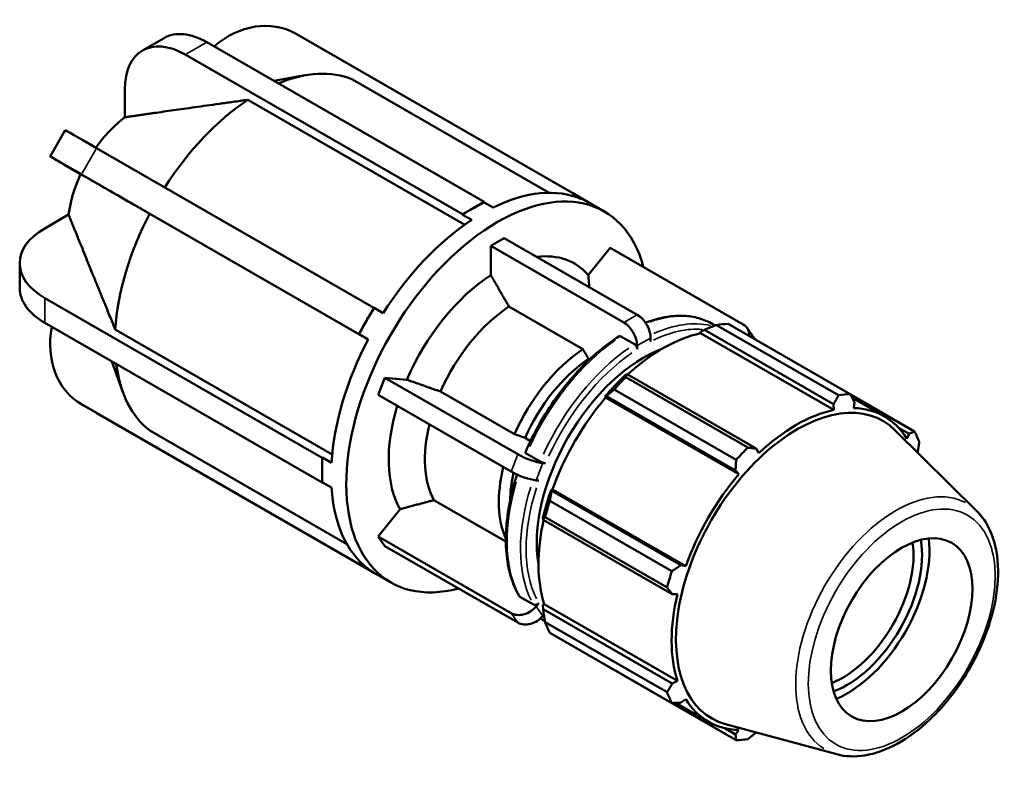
# Model space of a CAD drawing. Header units: inches. Extents: x 0.1 to 44.1, y -12 to 28.
# Tile 6 of 6: x 37.6 to 44.1, y 23.2 to 28. Entities that reach past the tile are written whole.
import ezdxf

# ---------------------------------------------------------------- set-up
doc = ezdxf.new("R2010")
doc.units = ezdxf.units.IN
doc.header["$MEASUREMENT"] = 0
doc.layers.add('Visible (ANSI)', color=7, linetype='Continuous', lineweight=50)
doc.layers.add('Visible Narrow (ANSI)', color=7, linetype='Continuous', lineweight=35)

msp = doc.modelspace()

# ---------------------------------------------------------------- linework, layer by layer
at = {"layer": 'Visible (ANSI)'}
for p, q in [((38.4276, 27.8336), (38.5678, 27.9144)), ((41.242, 26.8983), (39.4276, 27.9432)), ((38.8473, 27.8869), (40.6617, 26.842)), ((40.5214, 26.7613), (38.707, 27.8061)), ((39.2868, 27.6338), (39.4921, 27.6705)), ((41.0887, 26.9016), (39.8001, 27.6436)), ((38.311, 27.5763), (38.311, 27.3957)), ((40.5353, 26.693), (39.1164, 27.5101)), ((37.8226, 27.1398), (37.9218, 27.3116)), ((38.1268, 27.1941), (39.9412, 26.1492)), ((37.9116, 27.0878), (38.022, 27.0237)), ((39.842, 25.9774), (38.0276, 27.0223)), ((41.2402, 26.8953), (41.242, 26.8983)), ((41.2996, 26.8611), (41.2402, 26.8953)), ((41.242, 26.8983), (41.2909, 26.8699)), ((41.2902, 26.8703), (41.4486, 26.7791)), ((40.5916, 26.8017), (40.6617, 26.842)), ((40.6617, 26.842), (40.6617, 26.8392)), ((40.6617, 26.8392), (40.7211, 26.805)), ((37.9434, 26.759), (37.7872, 26.669)), ((39.9031, 25.9421), (38.4738, 26.7651)), ((40.5214, 26.7613), (40.5916, 26.8017)), ((40.5214, 26.7584), (40.5214, 26.7613)), ((40.5808, 26.7242), (40.5214, 26.7584)), ((40.7061, 26.5544), (40.7938, 26.6049)), ((41.5764, 26.0532), (40.7061, 26.5544)), ((40.7061, 26.3627), (40.7061, 26.5544)), ((40.7938, 26.6049), (41.6641, 26.1037)), ((41.3439, 26.3628), (41.4874, 26.5413)), ((42.3577, 26.0401), (41.4874, 26.5413)), ((37.6232, 26.2788), (37.6232, 26.441)), ((37.7872, 26.213), (39.6016, 25.1681)), ((39.8916, 26.0633), (39.9412, 26.1492)), ((39.9412, 26.1492), (39.943, 26.1482)), ((39.943, 26.1482), (40.0023, 26.114)), ((41.3086, 25.8786), (40.8246, 26.1573)), ((39.6016, 25.0059), (37.7872, 26.0508)), ((39.842, 25.9774), (39.8916, 26.0633)), ((42.1581, 26.0428), (42.1744, 26.0334)), ((42.9815, 25.5766), (42.1828, 26.0366)), ((42.2593, 26.044), (43.0581, 25.5841)), ((38.2487, 26.0072), (39.6678, 25.1901)), ((39.8438, 25.9764), (39.842, 25.9774)), ((39.9031, 25.9422), (39.8438, 25.9764)), ((42.0785, 25.9824), (42.0811, 25.9936)), ((42.0785, 25.9824), (42.9498, 25.4807)), ((42.0811, 25.9936), (42.1039, 26.0059)), ((42.1039, 26.0059), (42.9491, 25.5192)), ((42.4271, 25.9544), (42.3833, 26.0169)), ((41.6456, 25.9106), (41.5573, 25.9615)), ((41.6641, 25.8785), (41.6641, 25.9014)), ((41.7518, 25.9519), (41.7518, 25.929)), ((38.2251, 25.7986), (38.2983, 25.5974)), ((41.3515, 25.8112), (41.3454, 25.8147)), ((41.5977, 25.7144), (41.5854, 25.7082)), ((42.4429, 25.2276), (41.5977, 25.7144)), ((39.9687, 25.579), (40.0126, 25.692)), ((40.0126, 25.692), (40.1561, 25.6788)), ((40.0126, 25.692), (40.8828, 25.1908)), ((41.589, 25.6947), (42.3877, 25.2347)), ((40.839, 25.0778), (39.9687, 25.579)), ((40.3774, 25.6012), (40.8613, 25.3225)), ((42.3112, 25.154), (41.5124, 25.6139)), ((43.4779, 25.3404), (43.0594, 25.5814)), ((38.1257, 25.4614), (38.0265, 25.5189)), ((38.0276, 25.5183), (39.842, 24.4734)), ((41.4527, 25.5682), (41.4621, 25.5714)), ((41.4567, 25.5615), (41.4527, 25.5682)), ((41.4567, 25.5615), (42.328, 25.0597)), ((41.4621, 25.5714), (42.3073, 25.0847)), ((42.9491, 25.5192), (42.9498, 25.4807)), ((43.0702, 25.5605), (43.2801, 25.4396)), ((43.0811, 25.4934), (43.0847, 25.5323)), ((39.9412, 24.4159), (38.1268, 25.4607)), ((38.4738, 25.3464), (39.7644, 24.6032)), ((43.8861, 24.8194), (43.3503, 25.3496)), ((43.3741, 25.364), (43.4427, 25.3246)), ((43.4427, 25.3246), (43.4279, 25.2922)), ((40.9301, 25.2984), (40.9662, 25.2776)), ((40.9407, 25.1948), (41.029, 25.144)), ((42.4594, 25.1983), (42.4429, 25.2276)), ((39.6016, 25.1681), (39.6041, 25.1695)), ((39.6016, 25.087), (39.6016, 25.1681)), ((39.6041, 25.1695), (39.6635, 25.1353)), ((41.0464, 25.1334), (41.0636, 25.1318)), ((39.6016, 25.0059), (39.6016, 25.087)), ((42.3073, 25.0847), (42.328, 25.0597)), ((39.6041, 25.0073), (39.6016, 25.0059)), ((39.6635, 24.9731), (39.6041, 25.0073)), ((41.0197, 25.0188), (41.0026, 25.0204)), ((41.1042, 24.9514), (41.1022, 24.9611)), ((41.1022, 24.9611), (41.11, 24.9609)), ((41.9494, 24.4646), (41.1042, 24.9514)), ((41.11, 24.9609), (41.9813, 24.4591)), ((40.3335, 24.8911), (40.8044, 24.6199)), ((41.0926, 24.8867), (41.8913, 24.4267)), ((39.9687, 24.653), (40.1123, 24.8315)), ((41.0472, 24.7759), (41.048, 24.7623)), ((41.048, 24.7623), (41.8932, 24.2756)), ((41.8596, 24.32), (41.0609, 24.7799)), ((39.9687, 24.653), (40.839, 24.1518)), ((40.0126, 24.5904), (39.9687, 24.653)), ((40.8828, 24.0893), (40.0126, 24.5904)), ((39.842, 24.4734), (39.8438, 24.4765)), ((39.8916, 24.4447), (39.842, 24.4734)), ((39.8438, 24.4765), (39.9031, 24.4423)), ((39.9412, 24.4159), (39.8916, 24.4447)), ((39.8929, 24.4439), (40.0513, 24.3527)), ((41.9813, 24.4591), (41.9494, 24.4646)), ((39.9413, 24.416), (39.9412, 24.4159)), ((40.8969, 24.2586), (40.9851, 24.2078)), ((41.8932, 24.2756), (41.9269, 24.276)), ((41.0026, 24.1958), (41.0197, 24.2171)), ((41.0472, 24.2028), (41.0556, 24.2107)), ((41.048, 24.177), (41.0472, 24.2028)), ((41.8932, 23.6903), (41.048, 24.177)), ((41.0556, 24.2107), (41.9269, 23.709)), ((41.0442, 24.1086), (41.0599, 24.0996)), ((41.0533, 24.1417), (41.0464, 24.1332)), ((41.0609, 24.0934), (41.8596, 23.6334)), ((41.8913, 23.5632), (41.0926, 24.0232)), ((41.5124, 23.7795), (42.3112, 23.3195)), ((41.9269, 23.709), (41.8932, 23.6903)), ((41.9494, 23.5659), (41.9813, 23.5884)), ((41.915, 23.5643), (42.1291, 23.441)), ((42.3073, 23.3582), (42.2371, 23.3986)), ((42.9697, 23.2281), (42.2422, 23.4254)), ((42.328, 23.3872), (42.3073, 23.3582))]:
    msp.add_line(p, q, dxfattribs=at)
for centre, major_axis, ratio, start_param, end_param in [((39.1476, 27.4582), (0.2811, 0.4843), 0.815969, 0.002729, 1.166522), ((38.707, 27.3483), (-0.2795, 0.4853), 0.578093, 5.499721, 7.070517), ((38.8473, 27.4291), (-0.2795, 0.4853), 0.578093, 5.499721, 6.283185), ((39.1866, 26.4662), (0.6637, 1.1526), 0.578093, 0.072722, 0.646164), ((39.1866, 26.4662), (-0.6637, -1.1526), 0.578093, 3.999713, 4.635692), ((38.3812, 26.93), (-0.3129, -0.5434), 0.578093, 4.083934, 4.549138), ((38.4068, 27.0316), (-0.485, 0.28), 0.001578, 5.32878, 6.283185), ((38.3076, 26.8598), (-0.485, 0.28), 0.001578, 5.32878, 6.899576), ((38.3812, 26.93), (-0.3129, -0.5434), 0.578093, 4.869332, 5.336977), ((40.75, 25.5659), (0.6986, 1.2132), 0.578093, 5.760805, 9.947158), ((40.651, 25.6229), (0.6986, 1.2132), 0.578093, 0.068983, 0.712548), ((40.5916, 25.6571), (0.6986, 1.2132), 0.578093, 0, 0.068983), ((40.5916, 25.6571), (-0.6986, -1.2132), 0.578093, 3.854141, 3.925057), ((39.1866, 26.4662), (-0.6637, -1.1526), 0.578093, 4.785111, 5.421198), ((40.5916, 25.6571), (-0.6986, -1.2132), 0.578093, 3.925057, 3.995974), ((40.651, 25.6229), (-0.6986, -1.2132), 0.578093, 3.995974, 4.639539), ((38.1832, 26.441), (-0.56, 0), 0.575862, 5.497787, 7.068583), ((40.75, 25.5659), (0.5028, 0.8731), 0.578093, 6.08103, 6.69749), ((40.75, 25.5659), (-0.5028, -0.8731), 0.578093, 3.986634, 4.910677), ((38.1832, 26.2788), (-0.56, 0), 0.575862, 0, 0.785398), ((40.5916, 25.6571), (-0.6986, -1.2132), 0.578093, 4.639539, 4.710455), ((40.8684, 25.4977), (-0.4192, -0.7279), 0.578093, 3.998934, 4.898378), ((41.6641, 26.0023), (-0.0619, 0.1075), 0.578093, 3.928925, 5.499721), ((40.5916, 25.6571), (-0.6986, -1.2132), 0.578093, 4.710455, 4.781372), ((41.5764, 25.9519), (0.0619, -0.1075), 0.578093, 0.787332, 2.358128), ((41.8859, 24.9118), (0.6188, 1.0746), 0.578093, 0.343502, 0.438029), ((42.2817, 25.9457), (0.1015, 0.0712), 0.787757, 5.731198, 6.635766), ((38.3076, 26.0033), (-0.2811, -0.4843), 0.815969, 5.115959, 6.285915), ((41.8333, 24.9421), (0.5755, 0.9993), 0.578093, 0.478032, 1.071949), ((40.651, 25.6229), (-0.6986, -1.2132), 0.578093, 4.781372, 5.424937), ((42.3256, 25.8832), (0.1015, 0.0712), 0.787757, 6.158052, 6.283185), ((41.3524, 25.219), (-0.4192, -0.7279), 0.578093, 3.998934, 4.898378), ((41.7079, 25.0142), (-0.495, -0.8597), 0.578093, 3.748792, 5.675986), ((39.1866, 26.4662), (-0.6637, -1.1526), 0.578093, 5.632592, 6.206596), ((41.3892, 25.1978), (-0.3932, -0.6828), 0.578093, 4.003824, 4.893488), ((41.8333, 24.9421), (-0.5817, -1.0101), 0.578093, 4.23049, 4.405023), ((41.8859, 24.9118), (0.6188, 1.0746), 0.578093, 1.1289, 1.223427), ((42.6846, 24.4518), (0.6188, 1.0746), 0.578093, 0.343502, 0.438029), ((41.8333, 24.9421), (0.5755, 0.9993), 0.578093, 1.26343, 1.874295), ((42.7115, 24.4363), (0.5604, 0.9732), 0.578093, 6.13202, 9.575944), ((38.4068, 25.9457), (-0.2811, -0.4843), 0.815969, 0, 0.002729), ((40.75, 25.5659), (-0.5028, -0.8731), 0.578093, 5.097562, 5.957875), ((42.7046, 24.4403), (-0.5755, -0.9993), 0.578093, 3.619624, 4.23049), ((42.7046, 24.4403), (0.5755, 0.9993), 0.578093, 5.975819, 6.586684), ((40.8684, 25.4977), (-0.4192, -0.7279), 0.578093, 5.179871, 5.945576), ((42.6846, 24.4518), (0.6188, 1.0746), 0.578093, 5.841289, 5.935816), ((42.6846, 24.4518), (-0.6188, -1.0746), 0.578093, 4.270492, 4.36502), ((40.5916, 25.6571), (-0.6986, -1.2132), 0.578093, 5.424937, 5.495853), ((40.9588, 25.1839), (-0.1156, 0.0448), 0.209664, 0.938208, 2.509004), ((40.5916, 25.6571), (-0.6986, -1.2132), 0.578093, 5.495853, 5.56677), ((41.3524, 25.219), (-0.4192, -0.7279), 0.578093, 5.179871, 5.891643), ((41.3892, 25.1978), (-0.3932, -0.6828), 0.578093, 5.212899, 5.479042), ((40.9149, 25.0708), (0.1156, -0.0448), 0.209664, 4.079801, 5.650597), ((42.7046, 24.4403), (-0.5755, -0.9993), 0.578093, 4.405023, 5.015888), ((40.651, 25.6229), (-0.6986, -1.2132), 0.578093, 5.56677, 6.210335), ((41.8333, 24.9421), (-0.5817, -1.0101), 0.578093, 5.015888, 5.190421), ((41.8859, 24.9118), (0.6188, 1.0746), 0.578093, 1.914298, 2.008825), ((41.8333, 24.9421), (0.5755, 0.9993), 0.578093, 2.065615, 2.659693), ((43.0087, 24.2652), (-0.3271, -0.5681), 0.578093, 0.628066, 2.513527), ((43.0365, 24.2492), (0.3467, 0.6021), 0.578093, 3.74547, 5.679308), ((43.0365, 24.2492), (0.3808, 0.6613), 0.578093, 3.795509, 5.629269), ((40.5916, 25.6571), (-0.6986, -1.2132), 0.578093, 6.210335, 6.281252), ((40.5916, 25.6571), (-0.6986, -1.2132), 0.578093, 6.281252, 6.283185), ((42.6846, 24.4518), (-0.6188, -1.0746), 0.578093, 5.055891, 5.150418), ((42.7046, 24.4403), (-0.5755, -0.9993), 0.578093, 5.190421, 5.801286), ((40.9149, 24.2463), (-0.1015, -0.0712), 0.787757, 0.35258, 1.923377), ((40.9588, 24.1837), (-0.1015, -0.0712), 0.787757, 0.35258, 1.923377), ((41.8859, 24.9118), (-0.6188, -1.0746), 0.578093, 5.841289, 5.935816), ((42.6846, 24.4518), (-0.6188, -1.0746), 0.578093, 5.841289, 5.935816), ((42.7046, 24.4403), (-0.5755, -0.9993), 0.578093, 5.975819, 6.586684), ((42.6846, 24.4518), (-0.6188, -1.0746), 0.578093, 0.343502, 0.438029)]:
    msp.add_ellipse(centre, major_axis=major_axis, ratio=ratio, start_param=start_param, end_param=end_param, dxfattribs=at)
msp.add_ellipse((43.3946, 24.043), major_axis=(0.3271, 0.5681), ratio=0.578093, dxfattribs=at)
for points, weights in [([(39.1164, 27.5101), (38.5673, 27.4334), (38.311, 27.3957)], [1, 1.07246761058, 1]), ([(38.4738, 26.7651), (38.165, 26.9419), (38.022, 27.0237)], [1, 1.07246761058, 1]), ([(37.9434, 26.759), (38.0395, 26.5191), (38.2487, 26.0072)], [1, 1.07246761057, 1]), ([(40.8246, 26.1573), (40.7708, 26.2507), (40.7061, 26.3627)], [1, 1.00415439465, 1]), ([(41.3501, 26.2845), (41.3471, 26.3223), (41.3439, 26.3628)], [1.00195297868, 1.00156923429, 1]), ([(42.1039, 26.0059), (42.1422, 26.0211), (42.1828, 26.0366)], [1.00620061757, 1.01186470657, 1.016730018]), ([(41.3454, 25.8147), (41.3276, 25.8456), (41.3086, 25.8786)], [1, 1.00051449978, 1]), ([(41.589, 25.6947), (41.5931, 25.7049), (41.5977, 25.7144)], [1.016730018, 1.01186470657, 1.00620061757]), ([(40.1561, 25.6788), (40.2768, 25.6365), (40.3774, 25.6012)], [1, 1.00415439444, 1]), ([(41.4621, 25.5714), (41.4864, 25.5924), (41.5124, 25.6139)], [1.00620061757, 1.01186470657, 1.016730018]), ([(43.0581, 25.5841), (43.0718, 25.5576), (43.0847, 25.5323)], [1, 1.00102324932, 1.00122954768]), ([(42.9491, 25.5192), (42.9651, 25.5472), (42.9815, 25.5766)], [1.00122954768, 1.00102324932, 1]), ([(40.8613, 25.3225), (40.8968, 25.3101), (40.9301, 25.2984)], [1, 1.00051449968, 1]), ([(43.4427, 25.3246), (43.46, 25.3323), (43.4779, 25.3404)], [1.00122954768, 1.00102324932, 1]), ([(43.5096, 25.2702), (43.5044, 25.2355), (43.4991, 25.2023)], [1, 1.00099102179, 1.00121574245]), ([(42.3877, 25.2347), (42.416, 25.231), (42.4429, 25.2276)], [1, 1.00102324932, 1.00122954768]), ([(42.3073, 25.0847), (42.3093, 25.1185), (42.3112, 25.154)], [1.00122954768, 1.00102324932, 1]), ([(41.0926, 24.8867), (41.0981, 24.9199), (41.1042, 24.9514)], [1.016730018, 1.01186470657, 1.00620061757]), ([(40.1123, 24.8315), (40.2329, 24.864), (40.3335, 24.8911)], [1, 1.00415439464, 1]), ([(41.048, 24.7623), (41.054, 24.7711), (41.0609, 24.7799)], [1.00620061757, 1.01186470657, 1.016730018]), ([(41.8913, 24.4267), (41.9211, 24.446), (41.9494, 24.4646)], [1, 1.00102324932, 1.00122954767]), ([(41.8932, 24.2756), (41.8769, 24.2973), (41.8596, 24.32)], [1.00122954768, 1.00102324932, 1]), ([(41.0609, 24.0934), (41.054, 24.1363), (41.048, 24.177)], [1.016730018, 1.01186470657, 1.00620061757]), ([(41.5124, 23.7795), (41.5111, 23.7812), (41.5098, 23.7829)], [1.016730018, 1.0164833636, 1.01623465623]), ([(41.8596, 23.6334), (41.8769, 23.6624), (41.8932, 23.6903)], [1, 1.00102324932, 1.00122954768]), ([(41.9494, 23.5659), (41.9211, 23.5645), (41.8913, 23.5632)], [1.00122954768, 1.00102324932, 1]), ([(42.3112, 23.3195), (42.3093, 23.3392), (42.3073, 23.3582)], [1, 1.00102324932, 1.00122954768]), ([(42.4426, 23.3711), (42.4158, 23.3494), (42.3877, 23.3269)], [1.00122717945, 1.00101744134, 1])]:
    msp.add_rational_spline(points, weights, degree=2, dxfattribs=at)
for points, knots in [([(42.1581, 26.0428), (42.1297, 26.0592), (42.0992, 26.0719), (42.0351, 26.09), (42.0015, 26.0953), (41.9318, 26.0984), (41.8958, 26.0962), (41.8223, 26.0846), (41.7848, 26.0752), (41.7372, 26.059), (41.7275, 26.0555), (41.7177, 26.0517)], [5.4997209, 5.4997209, 5.4997209, 5.4997209, 5.6452256, 5.6452256, 5.7907304, 5.7907304, 5.9362352, 5.9362352, 6.08174, 6.08174, 6.118983, 6.118983, 6.118983, 6.118983]), ([(41.5439, 25.9625), (41.4948, 25.9311), (41.4461, 25.8945), (41.3511, 25.8126), (41.3048, 25.7672), (41.2161, 25.6691), (41.1737, 25.6164), (41.0942, 25.5054), (41.0571, 25.4472), (40.9895, 25.3271), (40.959, 25.2653), (40.9323, 25.2028)], [0.0559931, 0.0559931, 0.0559931, 0.0559931, 0.2430079, 0.2430079, 0.4300227, 0.4300227, 0.6170375, 0.6170375, 0.8040522, 0.8040522, 0.991067, 0.991067, 0.991067, 0.991067]), ([(41.5573, 25.9615), (41.555, 25.9628), (41.5523, 25.9637), (41.5481, 25.9641), (41.5458, 25.9637), (41.5441, 25.9627), (41.544, 25.9626), (41.5439, 25.9625)], [0, 0, 0, 0, 0.02464568, 0.02464568, 0.04931083, 0.04931083, 0.05095547, 0.05095547, 0.05095547, 0.05095547]), ([(41.6641, 25.8785), (41.6641, 25.8811), (41.6636, 25.8846), (41.6618, 25.8905), (41.6603, 25.894), (41.657, 25.8996), (41.6548, 25.9027), (41.6505, 25.9071), (41.6478, 25.9093), (41.6456, 25.9106)], [-0.09871052, -0.09871052, -0.09871052, -0.09871052, -0.07400017, -0.07400017, -0.04931083, -0.04931083, -0.02464568, -0.02464568, 0, 0, 0, 0]), ([(40.9324, 25.2028), (40.9322, 25.2025), (40.9322, 25.2022), (40.9325, 25.2011), (40.9335, 25.1999), (40.9362, 25.1976), (40.9384, 25.1961), (40.9407, 25.1948)], [-0.05939412, -0.05939412, -0.05939412, -0.05939412, -0.04931083, -0.04931083, -0.02464568, -0.02464568, 0, 0, 0, 0]), ([(41.029, 25.144), (41.0312, 25.1427), (41.0344, 25.1411), (41.0402, 25.1385), (41.0438, 25.1371), (41.0498, 25.1349), (41.0533, 25.1339), (41.0587, 25.1325), (41.0616, 25.132), (41.0636, 25.1318)], [0, 0, 0, 0, 0.02464568, 0.02464568, 0.04931083, 0.04931083, 0.07400017, 0.07400017, 0.09871052, 0.09871052, 0.09871052, 0.09871052]), ([(40.8778, 25.0582), (40.8606, 25.0057), (40.8463, 24.9532), (40.8215, 24.8393), (40.8123, 24.7781), (40.8032, 24.6598), (40.8032, 24.6026), (40.8124, 24.494), (40.8217, 24.4427), (40.8494, 24.3475), (40.8679, 24.3038), (40.8907, 24.2646)], [1.1345171, 1.1345171, 1.1345171, 1.1345171, 1.2903899, 1.2903899, 1.4774671, 1.4774671, 1.6645442, 1.6645442, 1.8516214, 1.8516214, 2.0386986, 2.0386986, 2.0386986, 2.0386986]), ([(42.9697, 23.2281), (43.0273, 23.2125), (43.0894, 23.2105), (43.2225, 23.2321), (43.2939, 23.2582), (43.4374, 23.3366), (43.5095, 23.3901), (43.6453, 23.518), (43.7091, 23.5924), (43.8221, 23.7541), (43.8714, 23.8415), (43.9511, 24.0209), (43.9815, 24.113), (44.0201, 24.2935), (44.0282, 24.3819), (44.02, 24.5466), (44.0036, 24.623), (43.9521, 24.7392), (43.9226, 24.7833), (43.8861, 24.8194)], [2.509294, 2.509294, 2.509294, 2.509294, 2.798029, 2.798029, 3.116247, 3.116247, 3.447868, 3.447868, 3.778826, 3.778826, 4.108157, 4.108157, 4.43757, 4.43757, 4.768704, 4.768704, 5.100029, 5.100029, 5.348555, 5.348555, 5.348555, 5.348555]), ([(40.8907, 24.2646), (40.8908, 24.2645), (40.8909, 24.2643), (40.8924, 24.262), (40.8946, 24.2599), (40.8969, 24.2586)], [-0.02627617, -0.02627617, -0.02627617, -0.02627617, -0.02464568, -0.02464568, 0, 0, 0, 0]), ([(40.9851, 24.2078), (40.9874, 24.2064), (40.9906, 24.2055), (40.9963, 24.2049), (40.9999, 24.2052), (41.006, 24.2069), (41.0095, 24.2085), (41.0149, 24.212), (41.0178, 24.2146), (41.0197, 24.2171)], [0, 0, 0, 0, 0.02464568, 0.02464568, 0.04931083, 0.04931083, 0.07400017, 0.07400017, 0.09871052, 0.09871052, 0.09871052, 0.09871052])]:
    msp.add_open_spline(points, degree=3, knots=knots, dxfattribs=at)
msp.add_open_spline([(41.0309, 24.1166), (41.0353, 24.1139), (41.0397, 24.1112), (41.0442, 24.1086)], degree=3, dxfattribs=at)
at = {"layer": 'Visible Narrow (ANSI)'}
for p, q in [((38.714, 27.8102), (38.8403, 27.8829)), ((38.0325, 27.0309), (38.1218, 27.1855)), ((37.7872, 26.0589), (37.7872, 26.2049)), ((41.6597, 26.1012), (41.5808, 26.0558)), ((41.6685, 25.9039), (41.7474, 25.9493)), ((38.1218, 25.4636), (38.0325, 25.5154)), ((40.8806, 25.1852), (40.8412, 25.0835)), ((41.0048, 25.026), (41.0443, 25.1277)), ((41.0443, 24.1363), (41.0048, 24.1926)), ((40.8412, 24.1487), (40.8806, 24.0924))]:
    msp.add_line(p, q, dxfattribs=at)
for centre, major_axis, start_param, end_param in [((41.6011, 25.0757), (0.5569, 0.9671), 0.031544, 0.599339), ((41.6894, 25.0249), (0.5569, 0.9671), 0.171612, 0.677817), ((41.7079, 25.0142), (0.5438, 0.9444), 0.265974, 0.702301), ((41.6011, 25.0757), (0.5569, 0.9671), 0.88585, 1.728276), ((41.6894, 25.0249), (-0.5569, -0.9671), 4.027443, 4.869869), ((41.7079, 25.0142), (0.5438, 0.9444), 0.887055, 1.727071), ((41.6011, 25.0757), (-0.5569, -0.9671), 5.100535, 5.918429), ((43.3578, 24.0641), (0.4635, 0.8048), 0.021031, 3.120562), ((41.6894, 25.0249), (-0.5569, -0.9671), 5.081694, 5.917438), ((41.7079, 25.0142), (-0.5438, -0.9444), 5.075845, 5.915862), ((41.6011, 25.0757), (-0.5569, -0.9671), 6.26031, 6.281981), ((41.6894, 25.0249), (-0.5569, -0.9671), 6.108552, 6.136563)]:
    msp.add_ellipse(centre, major_axis=major_axis, ratio=0.578093, start_param=start_param, end_param=end_param, dxfattribs=at)
msp.add_ellipse((43.3946, 24.043), major_axis=(-0.4315, -0.7493), ratio=0.578093, dxfattribs=at)

doc.saveas('drawing.dxf')
